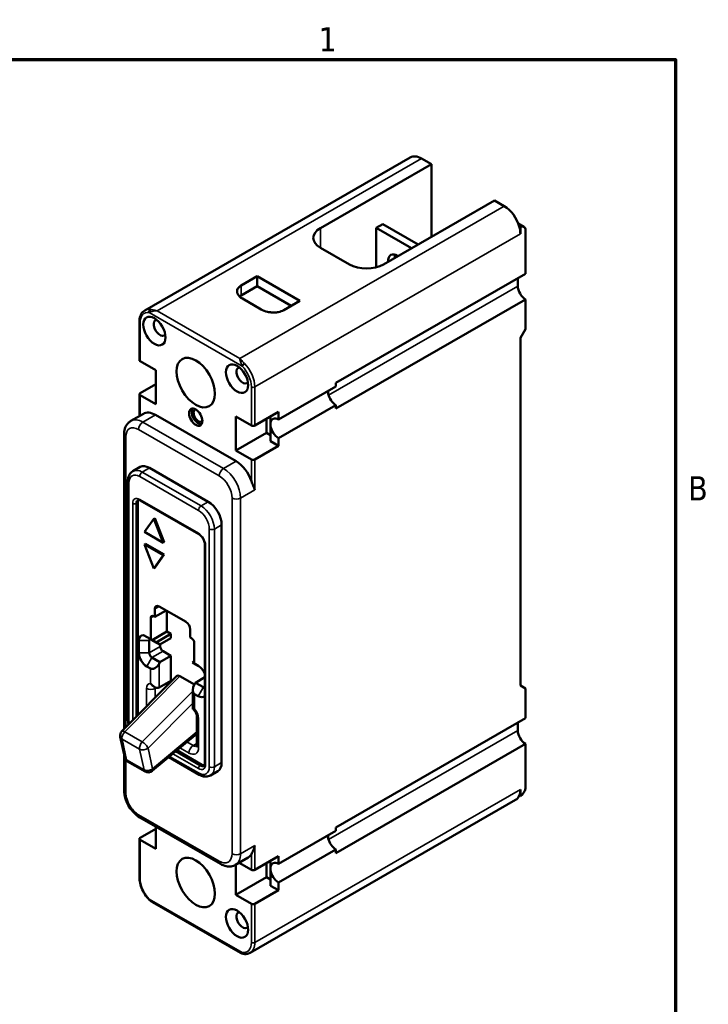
# Model space of a CAD drawing. Header units: inches. Extents: x 0.1 to 16.9, y 0.4 to 10.6.
# Tile 24 of 24: x 13.4 to 16.8, y 5.7 to 10.6. Entities that reach past the tile are written whole.
import ezdxf

# ---------------------------------------------------------------- set-up
doc = ezdxf.new("R2010")
doc.units = ezdxf.units.IN
doc.header["$MEASUREMENT"] = 0
for name, color, linetype, lineweight in [('Border (ANSI)', 7, 'Continuous', 70), ('Visible (ANSI)', 7, 'Continuous', 50), ('Visible Narrow (ANSI)', 7, 'Continuous', 35)]:
    doc.layers.add(name, color=color, linetype=linetype, lineweight=lineweight)
doc.styles.add('Note Text (ANSI)', font='tahoma.ttf')

# ---------------------------------------------------------------- blocks, each defined once
blk = doc.blocks.new('Borders Default Border')
at = {"layer": 'Border (ANSI)', "flags": 128}
blk.add_lwpolyline([(0.38, 0.62), (0.38, 10.38), (16.62, 10.38), (16.62, 0.62), (0.38, 0.62)], dxfattribs=at)
at = {"layer": 'Border (ANSI)', "char_height": 0.12, "attachment_point": 7, "style": 'Note Text (ANSI)'}
for s, insert in [('1', (14.8479, 10.42)), ('B', (16.6834, 8.19))]:
    blk.add_mtext(s, dxfattribs=dict(at, insert=insert))

msp = doc.modelspace()

# ---------------------------------------------------------------- linework, layer by layer
at = {"layer": 'Visible (ANSI)'}
for p, q in [((15.3032, 9.8934), (13.9841, 9.1338)), ((15.4078, 9.86), (15.3595, 9.8879)), ((14.8563, 9.5424), (15.4078, 9.86)), ((15.4078, 9.86), (15.4078, 9.4984)), ((15.7218, 9.6792), (15.1703, 9.3616)), ((15.7702, 9.6514), (15.7218, 9.6792)), ((15.1333, 9.5437), (15.166, 9.5626)), ((15.3099, 9.4421), (15.1333, 9.5437)), ((15.1333, 9.5437), (15.1333, 9.3471)), ((15.166, 9.5626), (15.3426, 9.4609)), ((15.8395, 9.5647), (15.8679, 9.5484)), ((15.8499, 9.5466), (15.8445, 9.5497)), ((15.8499, 9.5466), (15.8499, 9.5132)), ((15.8752, 9.3159), (15.875, 9.5367)), ((15.0005, 9.3616), (14.8563, 9.4447)), ((14.4626, 9.2571), (14.5423, 9.303)), ((14.5423, 9.303), (14.7545, 9.1808)), ((14.5423, 9.303), (14.5423, 9.2539)), ((14.9335, 8.7736), (15.8752, 9.3159)), ((15.837, 9.2937), (15.837, 9.2545)), ((14.5423, 9.2539), (14.4626, 9.208)), ((14.7119, 9.1563), (14.5423, 9.2539)), ((14.5619, 9.1388), (14.4694, 9.1921)), ((14.7545, 9.1808), (14.6747, 9.1349)), ((15.8753, 9.1884), (14.9335, 8.6461)), ((15.8754, 9.0413), (15.8753, 9.1884)), ((13.9572, 9.0771), (13.9572, 8.8858)), ((15.8499, 8.9972), (15.8754, 9.0413)), ((15.8499, 8.9972), (15.8499, 7.2705)), ((13.9607, 8.8809), (14.0383, 8.8362)), ((14.0383, 8.8362), (14.0383, 8.6675)), ((13.9607, 8.722), (14.0383, 8.7667)), ((14.6484, 8.5918), (14.9335, 8.7559)), ((14.9335, 8.7559), (14.9335, 8.7736)), ((13.9572, 8.7171), (13.9572, 8.6091)), ((14.0383, 8.6675), (13.9607, 8.7122)), ((14.8953, 8.7185), (14.8953, 8.734)), ((14.9335, 8.6637), (14.6484, 8.4995)), ((14.9335, 8.6461), (14.9335, 8.6637)), ((13.9772, 8.6206), (13.9148, 8.5847)), ((14.037, 8.6147), (14.4375, 8.3841)), ((14.4363, 8.4383), (14.4363, 8.6071)), ((14.4363, 8.6071), (14.5139, 8.5623)), ((14.5309, 8.5623), (14.6484, 8.63)), ((14.6089, 8.5751), (14.6089, 8.6073)), ((14.6484, 8.63), (14.6484, 8.5918)), ((14.589, 8.5263), (14.589, 8.5958)), ((14.6089, 8.484), (14.6089, 8.5617)), ((13.881, 8.5174), (13.881, 7.054)), ((14.4363, 8.4383), (14.589, 8.5263)), ((14.589, 8.5263), (14.6089, 8.5148)), ((14.6484, 8.4613), (14.5309, 8.3936)), ((14.6089, 8.484), (14.6484, 8.4613)), ((14.6484, 8.4995), (14.6484, 8.4613)), ((14.5139, 8.3936), (14.4363, 8.4383)), ((13.9611, 8.356), (13.925, 8.3352)), ((14.0078, 8.3514), (14.2997, 8.1833)), ((13.9002, 7.1042), (13.9002, 8.2849)), ((13.9496, 7.1231), (13.9496, 8.18)), ((13.9615, 8.1898), (14.2534, 8.0217)), ((13.9832, 8.0332), (14.0294, 8.0991)), ((14.0336, 8.1016), (14.0294, 8.0991)), ((14.0294, 8.0991), (14.0756, 7.9799)), ((14.0336, 8.1016), (14.0799, 7.9823)), ((14.3658, 8.0687), (14.3658, 6.888)), ((14.0756, 7.9799), (13.9832, 8.0332)), ((13.9874, 7.9743), (13.9832, 7.9718)), ((13.9832, 7.9718), (14.0756, 7.9186)), ((14.0294, 7.8526), (13.9832, 7.9718)), ((13.9874, 7.9743), (14.0799, 7.921)), ((14.0799, 7.9823), (14.0756, 7.9799)), ((14.2821, 7.9718), (14.2821, 6.8828)), ((14.0756, 7.9186), (14.0294, 7.8526)), ((14.0799, 7.921), (14.0336, 7.855)), ((14.0799, 7.921), (14.0756, 7.9186)), ((14.0336, 7.855), (14.0294, 7.8526)), ((14.0336, 7.6111), (14.0336, 7.6512)), ((14.0336, 7.6111), (14.0897, 7.6434)), ((14.0549, 7.6635), (14.1889, 7.5863)), ((14.0943, 7.5386), (14.0943, 7.6408)), ((14.0137, 7.5005), (14.0137, 7.6069)), ((14.0273, 7.6148), (14.0336, 7.6111)), ((14.0209, 7.4963), (14.0943, 7.5386)), ((14.1143, 7.5271), (14.0943, 7.5386)), ((14.2101, 7.5496), (14.2101, 7.5095)), ((13.9552, 7.4935), (13.9552, 7.4327)), ((14.0137, 7.5005), (13.9774, 7.5214)), ((14.0061, 7.4327), (14.0061, 7.4935)), ((14.0102, 7.5024), (14.0591, 7.4742)), ((14.0209, 7.4963), (14.0137, 7.5005)), ((14.0409, 7.4848), (14.0209, 7.4963)), ((14.0409, 7.4848), (14.1143, 7.5271)), ((14.0591, 7.4742), (14.0409, 7.4848)), ((14.0591, 7.4742), (14.1143, 7.506)), ((14.1143, 7.506), (14.1143, 7.5271)), ((14.2101, 7.5095), (14.2165, 7.5058)), ((14.2301, 7.4823), (14.2301, 7.3803)), ((14.0612, 7.4644), (14.0612, 7.4755)), ((14.1143, 7.4182), (14.0748, 7.4409)), ((14.0591, 7.3864), (14.0196, 7.4091)), ((14.0549, 7.3791), (14.0591, 7.3864)), ((14.0591, 7.3864), (14.1143, 7.4182)), ((14.1143, 7.2946), (14.1143, 7.4182)), ((14.2212, 7.3854), (14.2301, 7.3905)), ((14.2212, 7.3854), (14.2356, 7.377)), ((14.2411, 7.3739), (14.2212, 7.3854)), ((13.9943, 7.365), (14.0124, 7.3546)), ((14.2496, 7.3691), (14.2301, 7.3803)), ((14.2301, 7.3803), (14.2411, 7.3739)), ((14.2356, 7.377), (14.2524, 7.3674)), ((14.1421, 7.3169), (13.8704, 7.0433)), ((14.0549, 7.2604), (14.1143, 7.2946)), ((14.1588, 7.3174), (14.2306, 7.2761)), ((14.2356, 7.2848), (14.2821, 7.3116)), ((14.0335, 7.2626), (14.0337, 7.2625)), ((14.0943, 7.2688), (14.0943, 7.2831)), ((14.2226, 7.2479), (14.2226, 7.1537)), ((14.2356, 7.2848), (14.2314, 7.2774)), ((14.2751, 7.2621), (14.2356, 7.2848)), ((15.8499, 7.2705), (15.8754, 7.2558)), ((15.8754, 7.2558), (15.8753, 7.1085)), ((14.2314, 7.2285), (14.2496, 7.218)), ((14.2226, 7.1537), (14.2227, 7.1536)), ((14.2425, 7.1193), (14.2425, 6.9751)), ((14.9335, 6.5662), (15.8753, 7.1085)), ((15.837, 7.0864), (15.837, 7.0471)), ((13.8624, 7.0158), (13.8847, 6.9132)), ((14.2425, 7.0312), (14.0206, 6.8462)), ((14.2425, 7.0304), (14.2419, 7.0307)), ((14.2678, 6.8773), (14.1437, 6.9488)), ((15.8752, 6.9809), (14.9335, 6.4387)), ((15.8752, 6.9809), (15.875, 6.76)), ((13.881, 6.93), (13.881, 6.7515)), ((14.2546, 6.8279), (14.1032, 6.9151)), ((13.9864, 6.8433), (13.899, 6.8936)), ((14.3464, 6.845), (14.3103, 6.8242)), ((15.8499, 6.7211), (15.8499, 6.7545)), ((15.8265, 6.7027), (14.5074, 5.9431)), ((15.8499, 6.7211), (15.8445, 6.7243)), ((13.9597, 6.6153), (14.3602, 6.3846)), ((13.9607, 6.5146), (14.0383, 6.5593)), ((14.0383, 6.57), (14.0383, 6.4601)), ((14.9335, 6.5486), (14.9335, 6.5662)), ((13.9572, 6.5097), (13.9572, 6.3184)), ((14.0383, 6.4601), (13.9607, 6.5048)), ((14.6484, 6.3844), (14.9335, 6.5486)), ((14.8953, 6.5266), (14.8953, 6.5111)), ((14.9335, 6.4563), (14.6484, 6.2922)), ((14.9335, 6.4387), (14.9335, 6.4563)), ((14.4974, 6.4161), (14.4351, 6.3802)), ((14.5309, 6.355), (14.6484, 6.4226)), ((14.6484, 6.4226), (14.6484, 6.3844)), ((14.4363, 6.2309), (14.4363, 6.3809)), ((14.4363, 6.3809), (14.4363, 6.3809)), ((14.4485, 6.3927), (14.4485, 6.3926)), ((14.4526, 6.3903), (14.5139, 6.355)), ((14.589, 6.3884), (14.589, 6.3189)), ((14.6089, 6.3999), (14.6089, 6.3677)), ((14.589, 6.3189), (14.4363, 6.2309)), ((14.6089, 6.3074), (14.589, 6.3189)), ((14.6089, 6.3543), (14.6089, 6.2766)), ((14.6484, 6.2539), (14.6089, 6.2766)), ((14.6484, 6.2922), (14.6484, 6.2539)), ((14.5139, 6.1862), (14.4363, 6.2309)), ((14.6484, 6.2539), (14.5309, 6.1862)), ((14.4604, 5.9424), (14.022, 6.1949))]:
    msp.add_line(p, q, dxfattribs=at)
for centre, start, end in [((13.8917, 7.0222), 135.2113, 192.2407), ((13.914, 6.9196), 192.2407, 240.064), ((14.0014, 6.8693), 240.064, 309.8168)]:
    msp.add_arc(centre, 0.03, start, end, dxfattribs=at)
for centre, major_axis, ratio, start_param, end_param in [((15.3595, 9.7957), (-0.0563, 0.0978), 0.578093, 5.499721, 6.283185), ((15.7702, 9.5592), (0.0563, -0.0978), 0.578093, 1.157424, 2.358128), ((14.9411, 9.4936), (-0.12, 0), 0.575862, 5.497787, 7.068583), ((15.7702, 9.5592), (0.0563, -0.0978), 0.578093, 0.787331, 1.157424), ((15.8499, 9.5172), (0.018, 0.0312), 0.578093, 5.668258, 7.067229), ((14.9411, 9.4013), (0.12, 0), 0.575862, 2.356194, 2.411075), ((15.2394, 9.3522), (-0.0328, 0.0569), 0.578093, 5.41968, 7.14669), ((15.2721, 9.371), (0.0328, -0.0569), 0.578093, 3.660897, 4.005098), ((15.0854, 9.4105), (0.12, 0), 0.575862, 3.926991, 5.497787), ((15.8752, 9.2717), (0.027, -0.0468), 0.577583, 3.924613, 3.92848), ((15.8752, 9.2325), (-0.027, 0.0468), 0.577583, 0.786888, 2.357684), ((14.0151, 9.1277), (-0.0016, -0.0119), 0.745193, 3.663434, 5.23423), ((14.0598, 9.0472), (0.0219, -0.038), 0.578093, 2.917333, 6.507445), ((13.9692, 8.8858), (-0.012, 0), 0.575862, 0, 0.785398), ((14.4765, 8.862), (-0.00855, -0.00842), 0.335288, 4.051762, 5.622559), ((14.4705, 8.8107), (0.0219, -0.038), 0.578093, 2.917333, 6.507445), ((13.9692, 8.7171), (-0.012, 0), 0.575862, 5.497787, 7.068583), ((14.9335, 8.7098), (-0.0281, 0.0489), 0.578093, 0.783464, 1.080106), ((14.9335, 8.7098), (-0.0281, 0.0489), 0.578093, 1.080106, 2.358128), ((14.037, 8.5166), (-0.0599, 0.104), 0.578093, 5.499721, 6.283185), ((14.25, 8.6108), (-0.0234, 0.0406), 0.578093, 0.274889, 2.866704), ((14.25, 8.6108), (0.0165, -0.0286), 0.578093, 2.866349, 6.558429), ((14.5224, 8.5672), (0.012, 0), 0.575862, 3.926991, 5.497787), ((14.6484, 8.5457), (-0.0281, 0.0489), 0.578093, 5.499721, 6.924523), ((14.5801, 8.5063), (0.0246, 0.0777), 0.202662, 5.56746, 5.859449), ((14.6484, 8.5457), (0.0281, -0.0489), 0.578093, 4.074919, 5.499721), ((14.0078, 8.2749), (-0.0467, 0.0811), 0.578093, 5.499721, 6.283185), ((14.4375, 8.286), (0.0599, -0.104), 0.578093, 1.238359, 2.358128), ((14.5224, 8.3985), (-0.012, 0), 0.575862, 0.785398, 2.356194), ((13.9759, 8.1648), (-0.0186, 0.0322), 0.578093, 0.280712, 0.787332), ((14.2997, 8.1068), (0.0467, -0.0811), 0.578093, 0.787332, 2.358128), ((14.0549, 7.639), (-0.015, 0.026), 0.578093, 5.499721, 7.070517), ((14.0273, 7.5991), (-0.0096, 0.0166), 0.578093, 5.499721, 7.070516), ((14.1889, 7.5618), (-0.015, 0.026), 0.578093, 3.928925, 5.499721), ((13.9942, 7.471), (-0.0275, 0.0478), 0.578093, 5.945568, 7.070499), ((14.0196, 7.4857), (-0.0096, 0.0166), 0.578093, 6.268193, 7.070464), ((14.2165, 7.4901), (0.0096, -0.0166), 0.578093, 0.787332, 2.358128), ((14.0747, 7.4566), (-0.0095, 0.0165), 0.578093, 0.781601, 2.363883), ((13.9941, 7.4101), (0.0275, -0.0477), 0.578093, 3.925066, 5.503596), ((14.0196, 7.4248), (-0.0095, 0.0165), 0.578093, 0.781601, 2.363883), ((14.0336, 7.3913), (-0.0212, -0.0367), 0.576978, 0.000967, 1.571763), ((14.2496, 7.3239), (-0.0275, 0.0478), 0.578093, 4.513641, 5.49973), ((14.1588, 7.2912), (0.014, -0.0277), 0.575501, 2.423115, 3.331818), ((14.0336, 7.2971), (0.0212, -0.0367), 0.576978, 5.48682, 6.282218), ((14.2526, 7.2652), (-0.0212, -0.0367), 0.576978, 4.713356, 6.284152), ((14.2751, 7.2778), (0.0096, -0.0166), 0.578093, 5.499721, 6.049355), ((14.2496, 7.2631), (0.0275, -0.0478), 0.578093, 5.499721, 6.485802), ((14.2526, 7.171), (-0.03, -0.0173), 0.001672, 6.272218, 6.282218), ((15.8752, 7.0644), (0.0269, -0.0468), 0.578603, 3.925503, 3.92937), ((15.8752, 7.0251), (-0.0269, 0.0468), 0.578603, 0.787778, 2.358574), ((14.2678, 6.9078), (0.0186, -0.0322), 0.578093, 5.499721, 6.002474), ((14.2997, 6.9261), (0.0467, -0.0811), 0.578093, 0, 0.787332), ((15.7702, 6.8004), (0.0563, -0.0978), 0.578093, 0.417239, 0.787332), ((15.8499, 6.7506), (-0.018, -0.0312), 0.578093, 0.782885, 2.181856), ((15.7702, 6.8004), (0.0563, -0.0978), 0.578093, 0, 0.417239), ((13.9692, 6.5097), (-0.012, 0), 0.575862, 5.497787, 7.068583), ((14.9335, 6.5025), (-0.0281, 0.0489), 0.578093, 0.783464, 1.080106), ((14.9335, 6.5025), (-0.0281, 0.0489), 0.578093, 1.080106, 2.358128), ((14.4375, 6.5201), (-0.0599, 0.104), 0.578093, 2.595596, 2.596238), ((14.4375, 6.5201), (0.0599, -0.104), 0.578093, 6.283185, 6.61949), ((14.3752, 6.4106), (-0.015, -0.026), 0.578093, 0, 0.006179), ((14.6484, 6.3383), (-0.0281, 0.0489), 0.578093, 5.499721, 6.924523), ((14.5801, 6.2989), (0.0246, 0.0777), 0.202662, 5.56746, 5.859449), ((14.5224, 6.3599), (0.012, 0), 0.575862, 3.926991, 5.497787), ((14.6484, 6.3383), (0.0281, -0.0489), 0.578093, 4.074919, 5.499721), ((14.0151, 6.2149), (-0.00855, -0.00842), 0.335293, 5.622558, 6.261311), ((14.5224, 6.1911), (-0.012, 0), 0.575862, 0.785398, 2.356194), ((14.4705, 6.1055), (0.0219, -0.038), 0.578093, 2.917332, 6.507446), ((14.4765, 5.9492), (-0.0016, -0.0119), 0.74519, 5.234234, 6.280178)]:
    msp.add_ellipse(centre, major_axis=major_axis, ratio=ratio, start_param=start_param, end_param=end_param, dxfattribs=at)
for centre, major_axis in [((14.032, 9.0312), (-0.0389, 0.0676)), ((14.2373, 8.7751), (-0.0674, 0.117)), ((14.4426, 8.7947), (-0.0389, 0.0676)), ((14.2373, 8.6034), (-0.0234, 0.0406)), ((14.2373, 6.2921), (-0.0674, 0.117)), ((14.4426, 6.0894), (-0.0389, 0.0676))]:
    msp.add_ellipse(centre, major_axis=major_axis, ratio=0.578093, dxfattribs=at)
for points, knots in [([(14.4694, 9.1921), (14.4667, 9.1936), (14.4643, 9.1952), (14.4591, 9.1989), (14.4565, 9.2011), (14.452, 9.2057), (14.45, 9.208), (14.4483, 9.2106), (14.4482, 9.2107), (14.4466, 9.2131), (14.4454, 9.2155), (14.444, 9.219), (14.4437, 9.2201), (14.443, 9.2226), (14.4427, 9.224), (14.4424, 9.2274), (14.4424, 9.2293), (14.4427, 9.2318), (14.4428, 9.2323), (14.4433, 9.2352), (14.4441, 9.2376), (14.4455, 9.2404), (14.4457, 9.2408), (14.4469, 9.2431), (14.4482, 9.2449), (14.4515, 9.2488), (14.4537, 9.2508), (14.4581, 9.2543), (14.4602, 9.2557), (14.4626, 9.2571)], [0, 0, 0, 0, 0.0889493, 0.0889493, 0.1985744, 0.1985744, 0.3071257, 0.3071257, 0.3129081, 0.3129081, 0.4141197, 0.4141197, 0.4612228, 0.4612228, 0.5192297, 0.5192297, 0.6017956, 0.6017956, 0.6223075, 0.6223075, 0.7234101, 0.7234101, 0.7405454, 0.7405454, 0.8228288, 0.8228288, 0.9210894, 0.9210894, 1, 1, 1, 1]), ([(14.4626, 9.208), (14.4602, 9.2067), (14.4581, 9.2052), (14.4557, 9.2034), (14.4553, 9.2031), (14.4549, 9.2027)], [-1, -1, -1, -1, -0.9210894, -0.9210894, -0.90494739, -0.90494739, -0.90494739, -0.90494739]), ([(13.9841, 9.1338), (13.9806, 9.1318), (13.9772, 9.1292), (13.9714, 9.1233), (13.9688, 9.1199), (13.9645, 9.1126), (13.9627, 9.1086), (13.9599, 9.1003), (13.9589, 9.0959), (13.9575, 9.0867), (13.9572, 9.082), (13.9572, 9.0771)], [2.3542608, 2.3542608, 2.3542608, 2.3542608, 2.5117272, 2.5117272, 2.6691935, 2.6691935, 2.8266599, 2.8266599, 2.9841263, 2.9841263, 3.1415927, 3.1415927, 3.1415927, 3.1415927]), ([(14.6747, 9.1349), (14.667, 9.1305), (14.6523, 9.1254), (14.63, 9.123), (14.612, 9.1235), (14.5876, 9.1272), (14.5711, 9.1335), (14.5619, 9.1388)], [0, 0, 0, 0, 0.259457, 0.398204, 0.538778, 0.687098, 1, 1, 1, 1]), ([(13.881, 8.5174), (13.881, 8.5226), (13.8814, 8.5278), (13.8829, 8.538), (13.8841, 8.543), (13.8874, 8.5528), (13.8895, 8.5576), (13.8949, 8.5667), (13.8981, 8.571), (13.9057, 8.5786), (13.9101, 8.582), (13.9148, 8.5847)], [3.1415927, 3.1415927, 3.1415927, 3.1415927, 3.299059, 3.299059, 3.4565254, 3.4565254, 3.6139918, 3.6139918, 3.7714582, 3.7714582, 3.9289245, 3.9289245, 3.9289245, 3.9289245]), ([(13.9002, 8.2849), (13.9002, 8.289), (13.9005, 8.293), (13.9017, 8.3008), (13.9026, 8.3046), (13.9051, 8.3119), (13.9066, 8.3155), (13.9106, 8.3222), (13.913, 8.3253), (13.9185, 8.3308), (13.9216, 8.3333), (13.925, 8.3352)], [3.1415927, 3.1415927, 3.1415927, 3.1415927, 3.299059, 3.299059, 3.4565254, 3.4565254, 3.6139918, 3.6139918, 3.7714582, 3.7714582, 3.9289245, 3.9289245, 3.9289245, 3.9289245]), ([(14.5309, 8.242), (14.5289, 8.2483), (14.5255, 8.2562), (14.5198, 8.2697), (14.5164, 8.2775), (14.5139, 8.2848)], [0, 0, 0, 0, 0.1206592, 0.1206592, 0.2215183, 0.2215183, 0.2215183, 0.2215183]), ([(13.9489, 8.1922), (13.9492, 8.1924), (13.9496, 8.1925), (13.9506, 8.1928), (13.9511, 8.1929), (13.9526, 8.1929), (13.9534, 8.1928), (13.9553, 8.1924), (13.9564, 8.1921), (13.9588, 8.1912), (13.9601, 8.1905), (13.9615, 8.1898)], [3.9289245, 3.9289245, 3.9289245, 3.9289245, 4.0856174, 4.0856174, 4.2423103, 4.2423103, 4.3990032, 4.3990032, 4.5556961, 4.5556961, 4.712389, 4.712389, 4.712389, 4.712389]), ([(14.2534, 8.0217), (14.2557, 8.0203), (14.2582, 8.0185), (14.2631, 8.0141), (14.2657, 8.0114), (14.2704, 8.0053), (14.2726, 8.0019), (14.2765, 7.9948), (14.2781, 7.9911), (14.2805, 7.9839), (14.2813, 7.9804), (14.282, 7.9753), (14.2821, 7.9735), (14.2821, 7.9718)], [4.712389, 4.712389, 4.712389, 4.712389, 4.981536, 4.981536, 5.260074, 5.260074, 5.545827, 5.545827, 5.833526, 5.833526, 6.11739, 6.11739, 6.283185, 6.283185, 6.283185, 6.283185]), ([(14.0124, 7.281), (14.0125, 7.281), (14.0125, 7.281), (14.0152, 7.2775), (14.0182, 7.2743), (14.0253, 7.268), (14.0293, 7.2651), (14.0333, 7.2627)], [-0.5396831, -0.5396831, -0.5396831, -0.5396831, -0.5390546, -0.5390546, -0.4775026, -0.4775026, -0.4076576, -0.4076576, -0.4076576, -0.4076576]), ([(14.0318, 7.2634), (14.0318, 7.2634), (14.0319, 7.2634), (14.0324, 7.2632), (14.0329, 7.2629), (14.0335, 7.2626)], [4.449672, 4.449672, 4.449672, 4.449672, 4.5556961, 4.5556961, 4.712389, 4.712389, 4.712389, 4.712389]), ([(14.2226, 7.1537), (14.2226, 7.1537), (14.2235, 7.1539), (14.2266, 7.1543), (14.2286, 7.1546), (14.2313, 7.155), (14.2313, 7.155), (14.2314, 7.155)], [-0.1196901, -0.1196901, -0.1196901, -0.1196901, -0.0560681, -0.0560681, 0, 0, 0.0005724, 0.0005724, 0.0005724, 0.0005724]), ([(14.2227, 7.1536), (14.2235, 7.1532), (14.2244, 7.1525), (14.2266, 7.1508), (14.2278, 7.1497), (14.2304, 7.147), (14.2318, 7.1454), (14.2345, 7.1417), (14.2358, 7.1397), (14.2381, 7.1354), (14.2391, 7.1332), (14.2408, 7.129), (14.2414, 7.127), (14.2422, 7.1234), (14.2424, 7.1219), (14.2425, 7.1202), (14.2425, 7.1197), (14.2425, 7.1193)], [4.712389, 4.712389, 4.712389, 4.712389, 4.896157, 4.896157, 5.094729, 5.094729, 5.309953, 5.309953, 5.537243, 5.537243, 5.76791, 5.76791, 5.991738, 5.991738, 6.200075, 6.200075, 6.283185, 6.283185, 6.283185, 6.283185]), ([(13.904, 7.077), (13.9037, 7.0778), (13.9036, 7.0786), (13.9013, 7.0877), (13.9002, 7.0961), (13.9002, 7.1042)], [2.7985456, 2.7985456, 2.7985456, 2.7985456, 2.8274334, 2.8274334, 3.1415927, 3.1415927, 3.1415927, 3.1415927]), ([(14.2425, 6.9751), (14.2425, 6.9736), (14.2424, 6.9723), (14.2421, 6.9702), (14.2419, 6.9695), (14.2416, 6.9686), (14.2415, 6.9684), (14.2415, 6.9684)], [0, 0, 0, 0, 0.1574664, 0.1574664, 0.3149327, 0.3149327, 0.4542849, 0.4542849, 0.4542849, 0.4542849]), ([(14.2821, 6.8828), (14.2821, 6.8813), (14.282, 6.8798), (14.2817, 6.8773), (14.2814, 6.8761), (14.2807, 6.8742), (14.2804, 6.8735), (14.2796, 6.8722), (14.2793, 6.8718), (14.2786, 6.8711), (14.2783, 6.8708), (14.2779, 6.8706)], [0, 0, 0, 0, 0.1574664, 0.1574664, 0.3149328, 0.3149328, 0.4723991, 0.4723991, 0.6298655, 0.6298655, 0.7873319, 0.7873319, 0.7873319, 0.7873319]), ([(14.3103, 6.8242), (14.3069, 6.8223), (14.3033, 6.8208), (14.2957, 6.8188), (14.2919, 6.8183), (14.2842, 6.8182), (14.2803, 6.8186), (14.2727, 6.8201), (14.269, 6.8213), (14.2617, 6.8241), (14.2581, 6.8259), (14.2546, 6.8279)], [0.7873319, 0.7873319, 0.7873319, 0.7873319, 0.9440248, 0.9440248, 1.1007177, 1.1007177, 1.2574105, 1.2574105, 1.4141034, 1.4141034, 1.5707963, 1.5707963, 1.5707963, 1.5707963]), ([(13.9592, 6.6156), (13.9493, 6.6214), (13.9397, 6.629), (13.922, 6.6469), (13.9137, 6.6575), (13.8999, 6.6797), (13.8942, 6.6915), (13.8858, 6.7152), (13.8829, 6.7274), (13.8813, 6.743), (13.8811, 6.747), (13.8811, 6.7509)], [0.0033311, 0.0033311, 0.0033311, 0.0033311, 0.1674216, 0.1674216, 0.3366081, 0.3366081, 0.4994691, 0.4994691, 0.6626534, 0.6626534, 0.7183255, 0.7183255, 0.7183255, 0.7183255]), ([(14.5139, 6.4334), (14.5166, 6.4383), (14.5201, 6.4449), (14.5263, 6.4599), (14.529, 6.4682), (14.5309, 6.4761)], [0.4521315, 0.4521315, 0.4521315, 0.4521315, 0.5641338, 0.5641338, 0.6761361, 0.6761361, 0.6761361, 0.6761361]), ([(14.4351, 6.3803), (14.4283, 6.3763), (14.4206, 6.3737), (14.4047, 6.3715), (14.3965, 6.3719), (14.3789, 6.3756), (14.3694, 6.3793), (14.3603, 6.3846)], [0, 0, 0, 0, 0.1233695, 0.1233695, 0.2476213, 0.2476213, 0.3978703, 0.3978703, 0.3978703, 0.3978703]), ([(14.0065, 6.2065), (13.9986, 6.2145), (13.9912, 6.2239), (13.9783, 6.2439), (13.9726, 6.2547), (13.9638, 6.2767), (13.9606, 6.2881), (13.9577, 6.3055), (13.9572, 6.312), (13.9572, 6.3183)], [0, 0, 0, 0, 0.1505322, 0.1505322, 0.3030002, 0.3030002, 0.4561977, 0.4561977, 0.5498129, 0.5498129, 0.5498129, 0.5498129]), ([(14.5075, 5.9432), (14.5012, 5.9396), (14.4939, 5.9374), (14.4826, 5.9367), (14.4787, 5.9368), (14.4749, 5.9374)], [0, 0, 0, 0, 0.1344244, 0.1344244, 0.2013616, 0.2013616, 0.2013616, 0.2013616])]:
    msp.add_open_spline(points, degree=3, knots=knots, dxfattribs=at)
for points, degree in [([(13.9774, 7.5214), (13.9974, 7.5098), (14.0102, 7.5024)], 2), ([(14.0219, 6.1949), (14.0164, 6.1981), (14.011, 6.202), (14.0066, 6.2067)], 3), ([(14.022, 6.1949), (14.022, 6.1949), (14.0219, 6.1949), (14.0219, 6.1949)], 3), ([(14.4604, 5.9424), (14.4604, 5.9424), (14.4604, 5.9424), (14.4604, 5.9424)], 3), ([(14.4735, 5.9377), (14.4687, 5.9385), (14.4641, 5.9403), (14.4604, 5.9424)], 3)]:
    msp.add_open_spline(points, degree=degree, dxfattribs=at)
at = {"layer": 'Visible Narrow (ANSI)'}
for p, q in [((15.3595, 9.8879), (14.0451, 9.131)), ((14.4558, 8.8945), (15.7702, 9.6514)), ((14.8563, 9.4502), (14.8563, 9.5424)), ((15.8499, 9.5132), (14.5309, 8.7537)), ((15.837, 9.2937), (14.9335, 8.7734)), ((14.4626, 9.2571), (14.4626, 9.208)), ((15.837, 9.2545), (14.8968, 8.713)), ((14.0066, 9.1228), (14.468, 8.8571)), ((14.0451, 9.131), (14.4558, 8.8945)), ((13.9607, 8.8809), (13.9607, 9.0722)), ((14.5139, 8.7537), (14.5139, 8.5623)), ((14.5309, 8.5623), (14.5309, 8.7537)), ((13.9607, 8.6111), (13.9607, 8.7122)), ((13.9747, 8.5788), (14.037, 8.6147)), ((14.3752, 8.3482), (13.9747, 8.5788)), ((13.9535, 8.5421), (14.354, 8.3115)), ((13.8898, 7.0628), (13.8898, 8.5052)), ((14.4375, 8.3841), (14.3752, 8.3482)), ((14.5139, 8.3936), (14.5139, 8.2848)), ((14.5309, 8.242), (14.5309, 8.3936)), ((14.0078, 8.3514), (13.9717, 8.3306)), ((14.2636, 8.1625), (13.9717, 8.3306)), ((13.9055, 7.0969), (13.9055, 8.2776)), ((13.959, 8.3086), (14.2509, 8.1405)), ((14.46, 8.2012), (14.5309, 8.242)), ((13.9242, 8.1751), (13.9242, 7.0974)), ((13.9412, 8.1751), (13.9496, 8.18)), ((13.9412, 7.1145), (13.9412, 8.1751)), ((14.2509, 8.0272), (13.959, 8.1953)), ((14.2997, 8.1833), (14.2636, 8.1625)), ((14.4176, 8.2012), (14.4176, 6.4353)), ((14.46, 6.4353), (14.46, 8.2012)), ((14.3658, 8.0687), (14.3298, 8.0479)), ((14.3043, 8.0479), (14.3043, 6.8672)), ((14.3298, 6.8672), (14.3298, 8.0479)), ((14.2857, 6.878), (14.2857, 7.9669)), ((14.0336, 7.6512), (14.0549, 7.6635)), ((14.0137, 7.6069), (14.0273, 7.6148)), ((14.0061, 7.4935), (13.9552, 7.4935)), ((14.0061, 7.4935), (14.0159, 7.4991)), ((14.0061, 7.4327), (14.0612, 7.4644)), ((14.0196, 7.4091), (14.0748, 7.4409)), ((14.0196, 7.4091), (13.9943, 7.365)), ((14.0124, 7.3546), (14.0124, 7.281)), ((14.0549, 7.2604), (14.0549, 7.3791)), ((14.2499, 7.3689), (14.2496, 7.3691)), ((13.8843, 7.0409), (14.1588, 7.3174)), ((14.2226, 7.2432), (13.9717, 6.9905)), ((13.9925, 7.2562), (13.9925, 7.1662)), ((14.0349, 7.2562), (14.0406, 7.2594)), ((14.0349, 7.209), (14.0349, 7.2562)), ((14.2751, 7.2621), (14.2496, 7.218)), ((14.2751, 7.2621), (14.2821, 7.2662)), ((14.2314, 7.155), (14.2314, 7.2285)), ((14.0004, 6.9596), (14.2226, 7.1835)), ((14.2513, 6.9629), (14.2513, 7.1071)), ((15.837, 7.0471), (14.8968, 6.5057)), ((15.837, 7.0864), (14.9335, 6.5661)), ((13.871, 7.0049), (13.9584, 6.9546)), ((13.8933, 6.9023), (13.871, 7.0049)), ((13.9717, 6.9905), (13.8843, 7.0409)), ((14.2425, 7.0404), (14.0226, 6.8571)), ((13.9584, 6.9546), (13.9807, 6.852)), ((14.0226, 6.8571), (14.0004, 6.9596)), ((14.1586, 6.9613), (14.2038, 6.9353)), ((14.225, 6.9721), (14.1934, 6.9903)), ((14.225, 6.9721), (14.2425, 6.9822)), ((13.8898, 6.7393), (13.8898, 6.9018)), ((13.9807, 6.852), (13.8933, 6.9023)), ((14.2509, 6.8362), (14.1075, 6.9187)), ((14.1229, 6.9315), (14.2509, 6.8578)), ((14.2594, 6.8725), (14.1367, 6.9431)), ((14.2594, 6.8725), (14.2678, 6.8773)), ((14.3658, 6.888), (14.3298, 6.8672)), ((14.5309, 5.9949), (15.8499, 6.7545)), ((14.354, 6.3984), (13.9535, 6.629)), ((13.9607, 6.3135), (13.9607, 6.5048)), ((14.5309, 6.4761), (14.46, 6.4353)), ((14.5309, 6.355), (14.5309, 6.4761)), ((14.5139, 6.4334), (14.5139, 6.355)), ((14.0066, 6.2101), (14.468, 5.9443)), ((14.5139, 6.1862), (14.5139, 5.9949)), ((14.5309, 5.9949), (14.5309, 6.1862))]:
    msp.add_line(p, q, dxfattribs=at)
for centre, major_axis, ratio, start_param, end_param in [((14.032, 9.0312), (-0.0503, 0.0874), 0.578093, 5.863603, 7.070517), ((14.0404, 9.0361), (-0.0563, 0.0978), 0.578093, 5.863603, 6.283185), ((13.9692, 9.0771), (-0.012, 0), 0.575862, 0, 0.785398), ((14.4426, 8.7947), (0.0503, -0.0874), 0.578093, 0.787331, 1.994245), ((14.4511, 8.7996), (-0.0563, 0.0978), 0.578093, 3.928924, 5.135838), ((14.5224, 8.7585), (-0.012, 0), 0.575862, 0.785395, 2.356194), ((13.9535, 8.4685), (-0.0449, 0.078), 0.578093, 5.499721, 7.070517), ((13.9747, 8.4807), (-0.0599, 0.104), 0.578093, 5.499721, 6.283185), ((13.9747, 8.5543), (-0.015, -0.026), 0.578093, 3.925057, 5.495853), ((13.911, 8.5174), (-0.03, 0), 0.575862, 0, 0.785398), ((13.959, 8.2468), (-0.0377, 0.0655), 0.578093, 5.499721, 7.070517), ((13.9717, 8.2541), (-0.0467, 0.0811), 0.578093, 5.499721, 6.283185), ((13.9717, 8.3159), (0.009, 0.0156), 0.578093, 0.783464, 2.354261), ((14.3752, 8.3237), (-0.015, -0.026), 0.578093, 3.925057, 5.495853), ((14.3752, 8.2501), (-0.0599, 0.104), 0.578093, 3.928925, 5.499721), ((13.9182, 8.2849), (-0.018, 0), 0.575862, 0, 0.785398), ((14.354, 8.2379), (0.0449, -0.078), 0.578093, 0.787332, 2.358128), ((13.959, 8.1551), (-0.0246, 0.0426), 0.578093, 5.499721, 7.070517), ((13.9327, 8.18), (-0.012, 0), 0.575862, 0.785398, 2.356194), ((13.9675, 8.1599), (-0.0186, 0.0322), 0.578093, 0, 0.787332), ((13.9675, 8.2002), (-0.006, -0.0104), 0.578093, 5.495853, 6.283185), ((14.4388, 8.2134), (-0.03, 0), 0.575862, 0.785398, 2.356194), ((14.2636, 8.1478), (0.009, 0.0156), 0.578093, 0.783464, 2.354261), ((14.2509, 8.0787), (0.0377, -0.0655), 0.578093, 0.787332, 2.358128), ((14.2636, 8.086), (-0.0467, 0.0811), 0.578093, 3.928925, 5.499721), ((14.2594, 8.0321), (-0.006, -0.0104), 0.578093, 5.495853, 6.283185), ((14.2509, 7.987), (-0.0246, 0.0426), 0.578093, 3.928925, 5.499721), ((14.3171, 8.0552), (0.018, 0), 0.575862, 3.926991, 5.497787), ((14.2941, 7.9718), (-0.012, 0), 0.575862, 0, 0.785398), ((13.9417, -8.2543), (-19.2247, 0.0001), 0.815984, 4.709044, 4.711693), ((14.0273, 7.2361), (-0.0246, 0.0426), 0.578093, 5.940705, 7.070517), ((14.0137, 7.2684), (-0.03, 0), 0.575862, 0.785398, 2.356194), ((14.0485, 7.2886), (-0.015, -0.026), 0.578093, 6.271251, 6.283185), ((14.0485, 7.2483), (-0.0096, 0.0166), 0.578093, 0.416205, 0.787332), ((14.2377, 7.1796), (-0.015, -0.026), 0.578093, 6.271251, 6.283185), ((14.2165, 7.1272), (-0.0246, 0.0426), 0.578093, 3.928925, 5.058737), ((13.9182, 7.1042), (-0.018, 0), 0.575862, 0, 0.785398), ((13.959, 7.0661), (-0.0377, 0.0655), 0.578093, 0.787332, 1.041249), ((14.2725, 7.1193), (-0.03, 0), 0.575862, 0, 0.785398), ((13.8917, 7.0222), (-0.0213, 0.0211), 0.34023, 5.374482, 6.283185), ((13.8917, 7.0222), (-0.0293, -0.0064), 0.687871, 0, 0.649386), ((13.8917, 7.0222), (0.015, 0.026), 0.578093, 1.140695, 2.57365), ((13.9791, 6.9718), (-0.015, -0.026), 0.578093, 4.282288, 5.715243), ((13.9791, 6.9718), (0.0293, 0.0064), 0.687871, 3.790979, 5.361775), ((13.9791, 6.9718), (-0.0213, 0.0211), 0.34023, 3.803685, 5.374482), ((14.225, 6.9475), (-0.015, -0.026), 0.578093, 3.925057, 5.495853), ((14.2038, 6.9903), (0.0335, -0.0582), 0.578093, 5.499721, 7.070517), ((14.225, 7.0025), (0.0186, -0.0322), 0.578093, 5.499721, 6.196289), ((14.2725, 6.9751), (-0.03, 0), 0.575862, 0, 0.785398), ((13.914, 6.9196), (-0.0293, -0.0064), 0.687871, 0, 0.649386), ((13.914, 6.9196), (-0.015, -0.026), 0.578093, 5.715243, 6.283185), ((14.0014, 6.8693), (-0.0293, -0.0064), 0.687871, 0.649386, 2.220183), ((14.0014, 6.8693), (-0.015, -0.026), 0.578093, 5.715243, 6.283185), ((14.0014, 6.8693), (0.0192, -0.023), 0.43891, 0, 0.6989), ((14.2509, 6.898), (0.0246, -0.0426), 0.578093, 5.499721, 7.070517), ((14.2594, 6.8626), (-0.006, -0.0104), 0.578093, 3.925057, 5.495853), ((14.2509, 6.898), (0.0377, -0.0655), 0.578093, 5.499721, 7.070517), ((14.2594, 6.9029), (0.0186, -0.0322), 0.578093, 5.499721, 6.283185), ((14.2941, 6.8828), (-0.012, 0), 0.575862, 0, 0.785398), ((14.3171, 6.8745), (-0.018, 0), 0.575862, 0.785398, 2.356194), ((14.2636, 6.9053), (0.0467, -0.0811), 0.578093, 0, 0.787332), ((14.2636, 6.8435), (-0.009, -0.0156), 0.578093, 5.495853, 6.283185), ((13.911, 6.7515), (-0.03, 0), 0.575862, 0, 0.785398), ((13.9747, 6.6412), (-0.015, -0.026), 0.578093, 5.495853, 6.283185), ((14.4388, 6.4475), (0.03, 0), 0.575862, 3.926991, 5.497787), ((14.3752, 6.4842), (0.0599, -0.104), 0.578093, 0.001307, 0.787332), ((14.3752, 6.4106), (-0.015, -0.026), 0.578093, 5.495853, 6.283185), ((13.9692, 6.3184), (-0.012, 0), 0.575862, 0, 0.785399), ((14.032, 6.2725), (-0.0503, 0.0874), 0.578093, 0.787331, 1.994251), ((14.4426, 6.036), (0.0503, -0.0874), 0.578093, 5.863597, 7.070517), ((14.4511, 6.0409), (0.0563, -0.0978), 0.578093, 0.002137, 0.787332), ((14.5224, 5.9998), (-0.012, 0), 0.575862, 0.785398, 2.356194)]:
    msp.add_ellipse(centre, major_axis=major_axis, ratio=ratio, start_param=start_param, end_param=end_param, dxfattribs=at)
for points, knots in [([(14.0066, 9.1228), (14.0099, 9.125), (14.0147, 9.1271), (14.02, 9.1287), (14.027, 9.1307), (14.035, 9.1316), (14.0429, 9.1312), (14.0436, 9.1311), (14.0444, 9.1311), (14.0451, 9.131)], [-0.1499991, -0.1499991, -0.1499991, -0.1499991, -0.0857138, -0.0857138, -0.0857138, 0, 0, 0, 0.0078153, 0.0078153, 0.0078153, 0.0078153]), ([(14.0451, 9.131), (14.0445, 9.1312), (14.0439, 9.1314), (14.037, 9.1338), (14.0259, 9.1366), (14.0158, 9.1381), (14.012, 9.1386)], [-0.0078154, -0.0078154, -0.0078154, -0.0078154, 0, 0, 0.0857138, 0.1499991, 0.1499991, 0.1499991, 0.1499991]), ([(14.4795, 8.8694), (14.4758, 8.8732), (14.4679, 8.8821), (14.4609, 8.8897), (14.4565, 8.8938), (14.4562, 8.8942), (14.4558, 8.8945)], [0, 0, 0, 0, 0.0642803, 0.1499875, 0.1499875, 0.1578146, 0.1578146, 0.1578146, 0.1578146]), ([(14.4558, 8.8945), (14.4559, 8.8941), (14.456, 8.8936), (14.4561, 8.8932), (14.4574, 8.8883), (14.4588, 8.8821), (14.4609, 8.8747), (14.4626, 8.8692), (14.4647, 8.8632), (14.468, 8.8571)], [-0.1578146, -0.1578146, -0.1578146, -0.1578146, -0.1499875, -0.1499875, -0.1499875, -0.0642803, -0.0642803, -0.0642803, 0, 0, 0, 0]), ([(13.9535, 6.629), (13.9392, 6.6373), (13.9155, 6.6606), (13.8942, 6.7038), (13.8898, 6.7283), (13.8898, 6.7393)], [-2.356194, -2.356194, -2.356194, -2.356194, -1.682996, -1.234197, -0.785398, -0.785398, -0.785398, -0.785398]), ([(14.4176, 6.4353), (14.4176, 6.4188), (14.4093, 6.3962), (14.3825, 6.387), (14.3635, 6.3929), (14.354, 6.3984)], [0.785398, 0.785398, 0.785398, 0.785398, 1.458597, 1.907396, 2.356194, 2.356194, 2.356194, 2.356194]), ([(14.0219, 6.1949), (14.0212, 6.1953), (14.0205, 6.1958), (14.0198, 6.1962), (14.0146, 6.1996), (14.0099, 6.2041), (14.0066, 6.2101)], [-0.07207241, -0.07207241, -0.07207241, -0.07207241, -0.06340655, -0.06340655, -0.06340655, 0, 0, 0, 0]), ([(14.468, 5.9443), (14.4645, 5.942), (14.4624, 5.9415), (14.4607, 5.9423), (14.4606, 5.9423), (14.4605, 5.9424), (14.4604, 5.9424)], [-0.15689822, -0.15689822, -0.15689822, -0.15689822, -0.08965615, -0.08965615, -0.08965615, -0.08476301, -0.08476301, -0.08476301, -0.08476301])]:
    msp.add_open_spline(points, degree=3, knots=knots, dxfattribs=at)

# ---------------------------------------------------------------- block references
msp.add_blockref('Borders Default Border', (0, 0))

doc.saveas('drawing.dxf')
